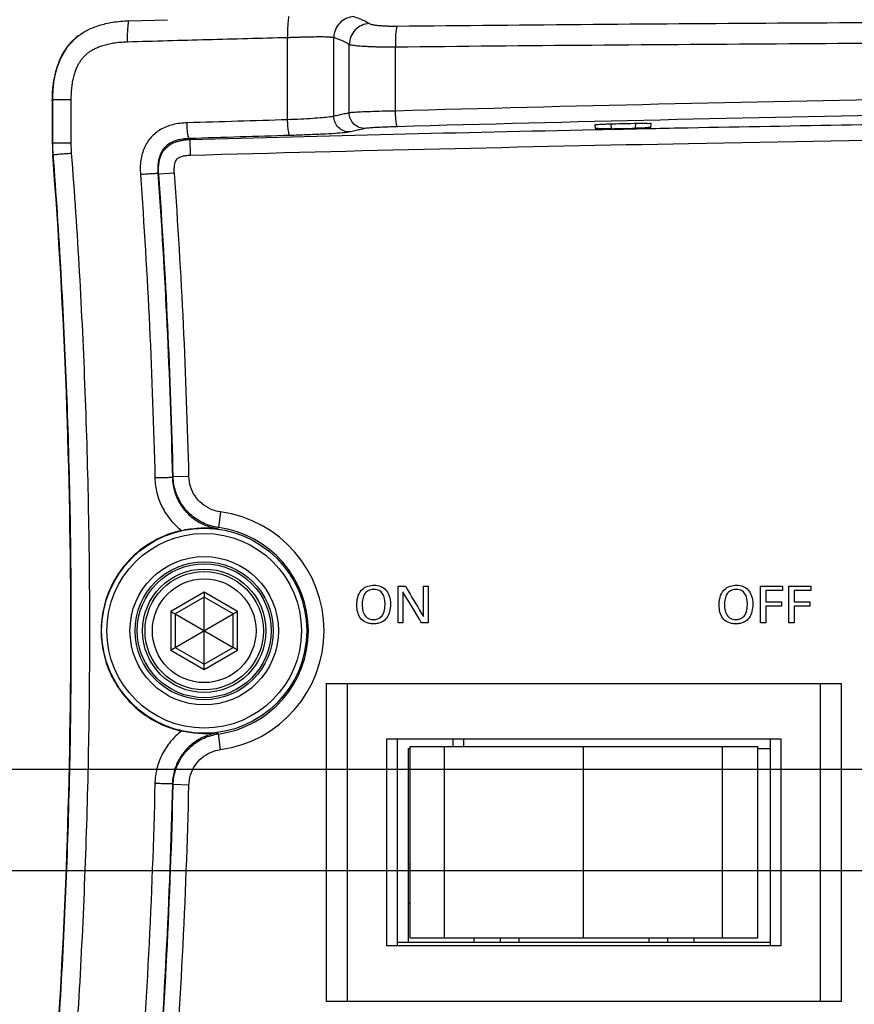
# Model space of a CAD drawing. Header units: inches. Extents: x 0 to 34, y 0 to 22.
# Tile 6 of 98: x 8.7 to 10.3, y 3.2 to 5.1. Entities that reach past the tile are written whole.
import ezdxf

# ---------------------------------------------------------------- set-up
doc = ezdxf.new("R2010")
doc.units = ezdxf.units.IN
doc.header["$LTSCALE"] = 1.87
doc.header["$MEASUREMENT"] = 0
doc.layers.get('0').update_dxf_attribs({"linetype": 'CONTINUOUS'})
doc.layers.add('DATUMCURVES', color=7, linetype='CONTINUOUS')
doc.layers.add('DIMENSIONS', color=7, linetype='CONTINUOUS')
doc.styles.get("Standard").update_dxf_attribs({"font": 'txt', "width": 0.8})
doc.dimstyles.new('DIMSTYLE_1', dxfattribs={"dimtxt": 0.125, "dimasz": 0.18, "dimexe": 0.18, "dimexo": 0.0625, "dimgap": 0.09, "dimtad": 0, "dimtih": 1, "dimtoh": 1, "dimdec": 3, "dimzin": 4, "dimdsep": 46, "dimtxsty": 'STANDARD', "dimblk": '_FILLED', "dimblk1": '_FILLED', "dimblk2": '_FILLED', "dimcen": 0.09, "dimadec": 0, "dimazin": 0, "dimtp": 0.001, "dimtm": 0.001, "dimtfac": 1, "dimtdec": 3, "dimtofl": 0, "dimtmove": 0, "dimatfit": 3, "dimldrblk": '_FILLED', "dimfxl": 1, "dimtolj": 1, "dimtzin": 4, "dimarcsym": 0})

# ---------------------------------------------------------------- blocks, each defined once
blk = doc.blocks.new('_FILLED')
at = {"color": 0, "linetype": 'BYBLOCK'}
blk.add_solid([(0, 0), (-1, 0.174), (-1, -0.174)], dxfattribs=at)
blk = doc.blocks.new('*D13')
at = {"layer": 'DIMENSIONS', "color": 2, "linetype": 'CONTINUOUS'}
for p, q in [((7.0373, 3.6692), (7.0373, 4.0292)), ((10.4858, 3.6692), (6.9123, 3.6692)), ((8.8748, 2.6992), (6.9123, 2.6992)), ((7.0373, 2.6992), (7.0373, 2.283)), ((7.0373, 2.283), (6.975, 2.283))]:
    blk.add_line(p, q, dxfattribs=at)
at = {"layer": 'DIMENSIONS', "color": 2, "linetype": 'CONTINUOUS', "xscale": 0.18, "yscale": 0.18, "zscale": 0.18}
for p, rotation in [((7.0373, 3.6692), 270), ((7.0373, 2.6992), 90)]:
    blk.add_blockref('_FILLED', p, dxfattribs=dict(at, rotation=rotation))
at = {"layer": 'DIMENSIONS', "color": 2, "linetype": 'CONTINUOUS', "width": 0.8}
for s, p in [('[', (6.2125, 2.2205)), (']', (6.8125, 2.2205)), ('.970', (5.6875, 2.2205)), ('24.64', (6.3125, 2.2205))]:
    blk.add_text(s, height=0.125, dxfattribs=at).set_placement(p)
blk = doc.blocks.new('*D14')
at = {"layer": 'DIMENSIONS', "color": 2, "linetype": 'CONTINUOUS'}
for p, q in [((10.8273, 3.3277), (10.8273, 1.6342)), ((8.7873, 2.7867), (8.7873, 1.6342)), ((8.7873, 1.7592), (9.3948, 1.7592)), ((10.8273, 1.7592), (10.2198, 1.7592))]:
    blk.add_line(p, q, dxfattribs=at)
at = {"layer": 'DIMENSIONS', "color": 2, "linetype": 'CONTINUOUS', "xscale": 0.18, "yscale": 0.18, "zscale": 0.18, "rotation": 180}
blk.add_blockref('_FILLED', (8.7873, 1.7592), dxfattribs=at)
at = {"layer": 'DIMENSIONS', "color": 2, "linetype": 'CONTINUOUS', "xscale": 0.18, "yscale": 0.18, "zscale": 0.18}
blk.add_blockref('_FILLED', (10.8273, 1.7592), dxfattribs=at)
at = {"layer": 'DIMENSIONS', "color": 2, "linetype": 'CONTINUOUS', "width": 0.8}
for s, p in [('2.040', (9.4573, 1.6967)), ('[', (9.4573, 1.5092)), ('51.82', (9.5573, 1.5092)), (']', (10.0573, 1.5092))]:
    blk.add_text(s, height=0.125, dxfattribs=at).set_placement(p)
blk = doc.blocks.new('*D15')
at = {"layer": 'DIMENSIONS', "color": 2, "linetype": 'CONTINUOUS'}
for p, q in [((11.8003, 3.4137), (11.8003, 0.8842)), ((8.7873, 2.7867), (8.7873, 0.8842)), ((8.7873, 1.0092), (9.8813, 1.0092)), ((11.8003, 1.0092), (10.7063, 1.0092))]:
    blk.add_line(p, q, dxfattribs=at)
at = {"layer": 'DIMENSIONS', "color": 2, "linetype": 'CONTINUOUS', "xscale": 0.18, "yscale": 0.18, "zscale": 0.18, "rotation": 180}
blk.add_blockref('_FILLED', (8.7873, 1.0092), dxfattribs=at)
at = {"layer": 'DIMENSIONS', "color": 2, "linetype": 'CONTINUOUS', "xscale": 0.18, "yscale": 0.18, "zscale": 0.18}
blk.add_blockref('_FILLED', (11.8003, 1.0092), dxfattribs=at)
at = {"layer": 'DIMENSIONS', "color": 2, "linetype": 'CONTINUOUS', "width": 0.8}
for s, p in [('3.013', (9.9438, 0.9467)), ('[', (9.9438, 0.7592)), ('76.53', (10.0438, 0.7592)), (']', (10.5438, 0.7592))]:
    blk.add_text(s, height=0.125, dxfattribs=at).set_placement(p)
blk = doc.blocks.new('*D16')
at = {"layer": 'DIMENSIONS', "color": 2, "linetype": 'CONTINUOUS'}
for p, q in [((7.7873, 4.1678), (7.7163, 4.1678)), ((7.7873, 3.4762), (7.7873, 4.1678)), ((11.7378, 3.4762), (7.6623, 3.4762)), ((8.8748, 2.6992), (7.6623, 2.6992)), ((7.7873, 2.6992), (7.7873, 2.3392))]:
    blk.add_line(p, q, dxfattribs=at)
at = {"layer": 'DIMENSIONS', "color": 2, "linetype": 'CONTINUOUS', "xscale": 0.18, "yscale": 0.18, "zscale": 0.18}
for p, rotation in [((7.7873, 3.4762), 270), ((7.7873, 2.6992), 90)]:
    blk.add_blockref('_FILLED', p, dxfattribs=dict(at, rotation=rotation))
at = {"layer": 'DIMENSIONS', "color": 2, "linetype": 'CONTINUOUS', "width": 0.8}
for s, p in [('.777', (6.4288, 4.1053)), ('[', (6.9538, 4.1053)), ('19.74', (7.0538, 4.1053)), (']', (7.5538, 4.1053))]:
    blk.add_text(s, height=0.125, dxfattribs=at).set_placement(p)

msp = doc.modelspace()

# ---------------------------------------------------------------- linework, layer by layer
at = {"color": 7, "linetype": 'CONTINUOUS'}
for p, q in [((8.9341, 5.0985), (9.0075, 5.1006)), ((8.8323, 5.066), (8.8146, 5.0469)), ((8.8368, 5.0696), (8.8323, 5.066)), ((9.2366, 4.9096), (9.2366, 5.0668)), ((9.3248, 4.9162), (9.3248, 5.0665)), ((8.8146, 5.0469), (8.8031, 5.0272)), ((9.3543, 4.9228), (9.3543, 5.0535)), ((9.4425, 4.9263), (9.4425, 5.0488)), ((8.8031, 5.0272), (8.7962, 5.0094)), ((8.7873, 4.9455), (8.7873, 4.8656)), ((8.7883, 4.8656), (8.7883, 4.9485)), ((8.7883, 4.9485), (8.8235, 4.9485)), ((8.8235, 4.8656), (8.8235, 4.9485)), ((9.8244, 4.8929), (9.8241, 4.9001)), ((9.854, 4.9018), (9.8544, 4.8925)), ((9.9007, 4.9028), (9.9004, 4.8934)), ((9.9304, 4.8951), (9.9306, 4.9025)), ((9.0486, 4.8737), (9.0506, 4.872)), ((9.0514, 4.842), (9.0506, 4.872)), ((8.7883, 4.8656), (8.8235, 4.8656)), ((8.7891, 4.843), (8.7882, 4.8429)), ((8.9889, 4.807), (8.9905, 4.8056)), ((9.0204, 4.8077), (8.9905, 4.8056)), ((9.0181, 4.2279), (9.0166, 4.2266)), ((9.0481, 4.2287), (9.0181, 4.2279)), ((9.1085, 4.161), (9.1044, 4.1313)), ((9.1044, 4.1313), (9.103, 4.1295)), ((9.0773, 4.008), (9.0135, 3.9711)), ((9.1412, 3.9711), (9.0773, 4.008)), ((9.0773, 3.9983), (9.0218, 3.9663)), ((9.0773, 3.8701), (9.0773, 3.9983)), ((9.1329, 3.9663), (9.0773, 3.9983)), ((9.0135, 3.9711), (9.0135, 3.8973)), ((9.0218, 3.9663), (9.0218, 3.9021)), ((9.0218, 3.9663), (9.1329, 3.9021)), ((9.0218, 3.9021), (9.1329, 3.9663)), ((9.1329, 3.9021), (9.1329, 3.9663)), ((9.1412, 3.8973), (9.1412, 3.9711)), ((9.0135, 3.8973), (9.0773, 3.8604)), ((9.0218, 3.9021), (9.0773, 3.8701)), ((9.0773, 3.8701), (9.1329, 3.9021)), ((9.0773, 3.8604), (9.1412, 3.8973)), ((9.3103, 3.8337), (9.3103, 3.2267)), ((9.3103, 3.8337), (10.2943, 3.8337)), ((9.3503, 3.8337), (9.3503, 3.2267)), ((10.2543, 3.2267), (10.2543, 3.8337)), ((10.2943, 3.2267), (10.2943, 3.8337)), ((9.103, 3.7389), (9.1044, 3.7371)), ((9.1085, 3.7074), (9.1044, 3.7371)), ((9.4263, 3.3327), (9.4263, 3.7277)), ((9.4263, 3.7277), (10.1783, 3.7277)), ((9.4463, 3.3327), (9.4463, 3.7277)), ((9.5523, 3.7277), (9.5523, 3.7132)), ((9.5723, 3.7277), (9.5723, 3.7132)), ((10.1583, 3.7277), (10.1583, 3.3327)), ((10.1783, 3.7277), (10.1783, 3.3327)), ((9.4673, 3.3392), (9.4673, 3.7092)), ((9.4673, 3.7092), (9.4703, 3.7092)), ((9.4703, 3.3482), (9.4703, 3.7132)), ((9.4703, 3.7132), (10.1343, 3.7132)), ((9.5362, 3.3482), (9.5362, 3.7132)), ((9.8018, 3.3482), (9.8018, 3.7132)), ((10.0672, 3.3482), (10.0672, 3.7132)), ((10.1343, 3.3482), (10.1343, 3.7132)), ((10.1343, 3.7092), (10.1583, 3.7092)), ((9.0166, 3.6418), (9.0181, 3.6405)), ((9.0481, 3.6397), (9.0181, 3.6405)), ((9.4673, 3.4892), (9.4703, 3.4892)), ((9.4673, 3.4824), (9.4703, 3.4824)), ((9.4673, 3.4142), (9.4703, 3.4142)), ((9.4703, 3.3482), (10.1343, 3.3482)), ((9.5923, 3.3482), (9.5923, 3.3392)), ((9.6423, 3.3482), (9.6423, 3.3392)), ((9.6783, 3.3482), (9.6783, 3.3392)), ((9.9263, 3.3482), (9.9263, 3.3392)), ((9.9623, 3.3482), (9.9623, 3.3392)), ((10.0123, 3.3482), (10.0123, 3.3392)), ((10.1783, 3.3327), (9.4263, 3.3327)), ((10.1583, 3.3392), (9.4463, 3.3392)), ((10.2943, 3.2267), (9.3103, 3.2267))]:
    msp.add_line(p, q, dxfattribs=at)
for points in [[(8.8368, 5.0696), (8.8313, 5.0651), (8.814, 5.046), (8.8027, 5.0264), (8.7961, 5.0089), (8.7923, 4.9948), (8.7908, 4.9872)], [(8.7962, 5.0094), (8.7924, 4.9952), (8.7924, 4.9949)]]:
    msp.add_lwpolyline(points, dxfattribs=at)
for radius in [0.1958, 0.1858, 0.1417, 0.1317, 0.1278, 0.1178, 0.113, 0.099]:
    msp.add_circle((9.0773, 3.9342), radius, dxfattribs=at)
for centre, radius, start, end in [((9.0873, 4.8656), 0.3, 180, 184.343), ((-3.1773, 3.9342), 12, 355.65699, 4.34301), ((-3.1773, 3.9342), 12.199, 1.37976, 4.0963), ((-3.1773, 3.9342), 12.229, 1.37976, 4.09627), ((9.0773, 3.9342), 0.229, 277.8216, 82.1784), ((9.0773, 3.9342), 0.199, 277.8216, 82.1784), ((-3.1773, 3.9342), 12.199, 355.56062, 358.62024), ((-3.1773, 3.9342), 12.229, 355.56063, 358.62024)]:
    msp.add_arc(centre, radius, start, end, dxfattribs=at)
for points, knots in [([(8.8368, 5.0696), (8.8371, 5.0699), (8.8402, 5.0721), (8.8462, 5.0762), (8.8555, 5.0814), (8.8658, 5.086), (8.8771, 5.09), (8.8894, 5.0933), (8.9029, 5.0959), (8.918, 5.0978), (8.9285, 5.0984), (8.9341, 5.0985)], [0, 0, 0, 0, 0.013502, 0.110521, 0.212408, 0.321611, 0.437546, 0.560194, 0.692549, 0.837998, 1, 1, 1, 1]), ([(8.9341, 5.0985), (8.9329, 5.0985), (8.932, 5.0928), (8.9309, 5.0859), (8.9304, 5.0729), (8.9305, 5.0636), (8.9306, 5.0585)], [0, 0, 0, 0, 0.085839, 0.301966, 0.622438, 1, 1, 1, 1]), ([(9.2397, 5.1068), (9.2385, 5.1066), (9.238, 5.101), (9.2368, 5.094), (9.2365, 5.081), (9.2365, 5.0718), (9.2366, 5.0668)], [0, 0, 0, 0, 0.086724, 0.303782, 0.623821, 1, 1, 1, 1]), ([(9.3632, 5.1064), (9.3582, 5.1062), (9.3481, 5.1039), (9.3354, 5.0949), (9.3269, 5.0818), (9.3249, 5.0716), (9.3248, 5.0665)], [0, 0, 0, 0, 0.248131, 0.497754, 0.748682, 1, 1, 1, 1]), ([(9.3632, 5.1064), (9.3666, 5.1055), (9.3733, 5.1033), (9.3831, 5.0989), (9.3895, 5.0952), (9.3927, 5.0932)], [0, 0, 0, 0, 0.320861, 0.653189, 1, 1, 1, 1]), ([(9.4456, 5.0884), (9.5704, 5.0897), (9.8206, 5.092), (10.1964, 5.0946), (10.5735, 5.0965), (10.9513, 5.0978), (11.3298, 5.0988), (11.7087, 5.0993), (12.0878, 5.0996), (12.4669, 5.0996), (12.846, 5.0993), (13.2249, 5.0988), (13.6033, 5.0978), (13.9812, 5.0965), (14.3583, 5.0946), (14.7341, 5.092), (14.9843, 5.0897), (15.1091, 5.0884)], [0, 0, 0, 0, 0.066116, 0.132506, 0.199099, 0.265837, 0.332677, 0.399582, 0.466524, 0.533477, 0.600418, 0.667323, 0.734163, 0.800902, 0.867494, 0.933884, 1, 1, 1, 1]), ([(9.3927, 5.0932), (9.3877, 5.093), (9.3776, 5.0906), (9.365, 5.0817), (9.3565, 5.0687), (9.3544, 5.0586), (9.3543, 5.0535)], [0, 0, 0, 0, 0.248389, 0.498587, 0.749603, 1, 1, 1, 1]), ([(9.3927, 5.0932), (9.3931, 5.093), (9.394, 5.0926), (9.3957, 5.092), (9.3979, 5.0914), (9.4006, 5.0909), (9.4037, 5.0904), (9.4072, 5.09), (9.411, 5.0896), (9.4152, 5.0892), (9.4198, 5.0889), (9.4246, 5.0887), (9.4296, 5.0885), (9.4348, 5.0884), (9.4402, 5.0884), (9.4438, 5.0884), (9.4456, 5.0884)], [0, 0, 0, 0, 0.025372, 0.059205, 0.101538, 0.152149, 0.210703, 0.276761, 0.349811, 0.429257, 0.514396, 0.604514, 0.698972, 0.796965, 0.897581, 1, 1, 1, 1]), ([(9.4456, 5.0884), (9.4447, 5.0872), (9.444, 5.0824), (9.4429, 5.0741), (9.4425, 5.0622), (9.4424, 5.0534), (9.4425, 5.0488)], [0, 0, 0, 0, 0.115342, 0.339938, 0.647653, 1, 1, 1, 1]), ([(8.7883, 4.9485), (8.7883, 4.953), (8.7885, 4.9621), (8.7895, 4.9755), (8.7913, 4.9886), (8.7939, 5.0011), (8.7973, 5.0128), (8.8014, 5.0236), (8.806, 5.0334), (8.8113, 5.0422), (8.817, 5.0503), (8.8233, 5.0576), (8.8299, 5.0641), (8.8346, 5.0679), (8.8368, 5.0696)], [0, 0, 0, 0, 0.100514, 0.200169, 0.298045, 0.392871, 0.483301, 0.568458, 0.648128, 0.723316, 0.795814, 0.867063, 0.938217, 1, 1, 1, 1]), ([(8.8235, 4.9485), (8.8235, 4.9524), (8.8237, 4.96), (8.8245, 4.9711), (8.826, 4.9816), (8.828, 4.9913), (8.8305, 5.0001), (8.8334, 5.0078), (8.8366, 5.0145), (8.8401, 5.0204), (8.8438, 5.0256), (8.8478, 5.0302), (8.8522, 5.0345), (8.857, 5.0385), (8.8625, 5.0422), (8.8688, 5.0456), (8.8761, 5.0489), (8.8844, 5.0518), (8.8938, 5.0543), (8.9046, 5.0564), (8.917, 5.0579), (8.9259, 5.0584), (8.9306, 5.0585)], [0, 0, 0, 0, 0.065541, 0.12885, 0.189094, 0.245346, 0.296827, 0.343259, 0.384928, 0.422849, 0.458415, 0.492811, 0.527073, 0.562175, 0.599068, 0.639138, 0.683855, 0.733419, 0.78813, 0.849558, 0.919537, 1, 1, 1, 1]), ([(8.9306, 5.0585), (8.9815, 5.06), (9.0835, 5.0629), (9.1855, 5.0655), (9.2366, 5.0668)], [0, 0, 0, 0, 0.499157, 1, 1, 1, 1]), ([(9.2366, 5.0668), (9.2393, 5.0669), (9.2446, 5.067), (9.2524, 5.0673), (9.2601, 5.0675), (9.2675, 5.0678), (9.2747, 5.068), (9.2816, 5.0681), (9.2881, 5.0682), (9.2942, 5.0683), (9.2999, 5.0683), (9.3051, 5.0683), (9.3098, 5.0681), (9.3139, 5.068), (9.3176, 5.0677), (9.3206, 5.0674), (9.3229, 5.067), (9.3243, 5.0667), (9.3248, 5.0665)], [0, 0, 0, 0, 0.09022, 0.179233, 0.266397, 0.35104, 0.432504, 0.51034, 0.58416, 0.653466, 0.717772, 0.776642, 0.829895, 0.877305, 0.91837, 0.952624, 0.979823, 1, 1, 1, 1]), ([(9.3248, 5.0665), (9.3282, 5.0656), (9.3349, 5.0634), (9.3447, 5.0591), (9.3511, 5.0555), (9.3543, 5.0535)], [0, 0, 0, 0, 0.321202, 0.653564, 1, 1, 1, 1]), ([(9.4425, 5.0488), (9.5674, 5.0501), (9.8178, 5.0524), (10.1941, 5.0551), (10.5716, 5.057), (10.9499, 5.0584), (11.3288, 5.0594), (11.7081, 5.06), (12.0876, 5.0603), (12.4671, 5.0603), (12.8466, 5.06), (13.2259, 5.0594), (13.6048, 5.0584), (13.9831, 5.057), (14.3606, 5.0551), (14.7369, 5.0524), (14.9873, 5.0501), (15.1122, 5.0488)], [0, 0, 0, 0, 0.066116, 0.132506, 0.199099, 0.265838, 0.332677, 0.399582, 0.466524, 0.533477, 0.600418, 0.667323, 0.734163, 0.800902, 0.867494, 0.933884, 1, 1, 1, 1]), ([(9.3543, 5.0535), (9.3549, 5.0533), (9.3566, 5.0528), (9.3594, 5.0523), (9.363, 5.0517), (9.3675, 5.0512), (9.3726, 5.0508), (9.3784, 5.0503), (9.3848, 5.0499), (9.3919, 5.0496), (9.3994, 5.0493), (9.4074, 5.049), (9.4158, 5.0489), (9.4245, 5.0488), (9.4334, 5.0487), (9.4394, 5.0487), (9.4425, 5.0488)], [0, 0, 0, 0, 0.023844, 0.056707, 0.098434, 0.148703, 0.20712, 0.273208, 0.346425, 0.426154, 0.511671, 0.602244, 0.697219, 0.795774, 0.896979, 1, 1, 1, 1]), ([(8.7874, 4.9485), (8.7875, 4.9584), (8.7883, 4.9714), (8.7903, 4.9842), (8.7908, 4.9872)], [0, 0, 0, 0, 0.764078, 1, 1, 1, 1]), ([(15.1122, 4.9263), (14.777, 4.9357), (14.0425, 4.9525), (12.887, 4.9664), (11.6674, 4.9664), (10.512, 4.9525), (9.7775, 4.9357), (9.4425, 4.9263)], [0, 0, 0, 0, 0.177416, 0.388703, 0.611333, 0.822667, 1, 1, 1, 1]), ([(9.4425, 4.9263), (9.4341, 4.9262), (9.4181, 4.9258), (9.3959, 4.9251), (9.3774, 4.9244), (9.364, 4.9237), (9.3568, 4.9232), (9.3543, 4.9228)], [0, 0, 0, 0, 0.284491, 0.542246, 0.756318, 0.912323, 1, 1, 1, 1]), ([(9.4463, 4.8964), (9.4454, 4.8966), (9.4449, 4.9006), (9.4436, 4.9062), (9.4429, 4.9157), (9.4426, 4.9226), (9.4425, 4.9263)], [0, 0, 0, 0, 0.0931, 0.312133, 0.629529, 1, 1, 1, 1]), ([(11.4231, 4.9322), (11.0988, 4.9295), (10.4398, 4.9208), (9.7809, 4.9057), (9.4463, 4.8964)], [0, 0, 0, 0, 0.492109, 1, 1, 1, 1]), ([(9.2366, 4.9096), (9.205, 4.9086), (9.1409, 4.9067), (9.0768, 4.9047), (9.0445, 4.9037)], [0, 0, 0, 0, 0.494531, 1, 1, 1, 1]), ([(9.3248, 4.9162), (9.3224, 4.9155), (9.3152, 4.9146), (9.3017, 4.9132), (9.2833, 4.9119), (9.261, 4.9106), (9.245, 4.9099), (9.2366, 4.9096)], [0, 0, 0, 0, 0.088113, 0.244326, 0.458108, 0.715617, 1, 1, 1, 1]), ([(9.2405, 4.8796), (9.2396, 4.8799), (9.2391, 4.8839), (9.2378, 4.8894), (9.2371, 4.899), (9.2367, 4.9058), (9.2366, 4.9096)], [0, 0, 0, 0, 0.093021, 0.312052, 0.629484, 1, 1, 1, 1]), ([(9.3543, 4.9228), (9.351, 4.9221), (9.3445, 4.9206), (9.3347, 4.9184), (9.3281, 4.917), (9.3248, 4.9162)], [0, 0, 0, 0, 0.333333, 0.666672, 1, 1, 1, 1]), ([(9.3551, 4.8863), (9.3513, 4.8862), (9.3433, 4.8877), (9.3333, 4.8943), (9.3265, 4.9043), (9.3249, 4.9123), (9.3248, 4.9162)], [0, 0, 0, 0, 0.248076, 0.497594, 0.748525, 1, 1, 1, 1]), ([(9.3846, 4.8928), (9.3807, 4.8928), (9.3727, 4.8942), (9.3627, 4.9009), (9.3559, 4.9109), (9.3543, 4.9189), (9.3543, 4.9228)], [0, 0, 0, 0, 0.248074, 0.497591, 0.748522, 1, 1, 1, 1]), ([(9.0445, 4.9037), (9.0353, 4.9034), (9.0178, 4.9014), (8.9939, 4.8922), (8.975, 4.877), (8.9619, 4.8566), (8.9551, 4.8318), (8.9549, 4.8141), (8.9556, 4.8049)], [0, 0, 0, 0, 0.180821, 0.346061, 0.499116, 0.652425, 0.818205, 1, 1, 1, 1]), ([(9.0486, 4.8737), (9.0477, 4.874), (9.047, 4.878), (9.0457, 4.8836), (9.045, 4.8931), (9.0446, 4.9), (9.0445, 4.9037)], [0, 0, 0, 0, 0.094106, 0.313143, 0.63014, 1, 1, 1, 1]), ([(9.3846, 4.8928), (9.3813, 4.8921), (9.3748, 4.8906), (9.3649, 4.8885), (9.3584, 4.887), (9.3551, 4.8863)], [0, 0, 0, 0, 0.333328, 0.666661, 1, 1, 1, 1]), ([(9.4463, 4.8964), (9.4404, 4.8962), (9.4293, 4.8958), (9.4137, 4.8952), (9.4008, 4.8945), (9.3914, 4.8937), (9.3863, 4.8932), (9.3846, 4.8928)], [0, 0, 0, 0, 0.284311, 0.541862, 0.755907, 0.911996, 1, 1, 1, 1]), ([(9.8241, 4.9001), (9.8241, 4.9008), (9.8283, 4.9001), (9.8324, 4.9014), (9.8416, 4.9013), (9.8479, 4.9017), (9.8514, 4.9017)], [0, 0, 0, 0, 0.075667, 0.289553, 0.612801, 1, 1, 1, 1]), ([(9.8429, 4.8923), (9.8395, 4.8922), (9.8337, 4.8919), (9.829, 4.8932), (9.8244, 4.8922), (9.8244, 4.8929)], [0, 0, 0, 0, 0.525171, 0.875582, 1, 1, 1, 1]), ([(9.8514, 4.9017), (9.8592, 4.9019), (9.8747, 4.9023), (9.8903, 4.9027), (9.8981, 4.9029)], [0, 0, 0, 0, 0.499985, 1, 1, 1, 1]), ([(9.8544, 4.8925), (9.862, 4.8927), (9.8774, 4.893), (9.8927, 4.8933), (9.9004, 4.8934)], [0, 0, 0, 0, 0.500002, 1, 1, 1, 1]), ([(9.8981, 4.9029), (9.9022, 4.9029), (9.9096, 4.9029), (9.9205, 4.9035), (9.9254, 4.9022), (9.9307, 4.9033), (9.9306, 4.9025)], [0, 0, 0, 0, 0.376755, 0.70239, 0.922086, 1, 1, 1, 1]), ([(9.9281, 4.8947), (9.9251, 4.895), (9.921, 4.8937), (9.911, 4.8939), (9.9042, 4.8935), (9.9004, 4.8934)], [0, 0, 0, 0, 0.235765, 0.587178, 1, 1, 1, 1]), ([(9.9304, 4.893), (9.9542, 4.8935), (10.1854, 4.898), (10.4165, 4.9019), (10.6239, 4.9049)], [0, 0, 0, 0, 0.102845, 1, 1, 1, 1]), ([(9.0486, 4.8737), (9.0417, 4.8735), (9.0291, 4.8721), (9.0128, 4.866), (9.0009, 4.8566), (8.9928, 4.8437), (8.9885, 4.8268), (8.9884, 4.814), (8.9889, 4.807)], [0, 0, 0, 0, 0.202254, 0.363684, 0.498615, 0.633901, 0.79623, 1, 1, 1, 1]), ([(8.9905, 4.8056), (8.9902, 4.8092), (8.99, 4.8164), (8.9909, 4.827), (8.9932, 4.8374), (8.9974, 4.8473), (9.0037, 4.8556), (9.011, 4.8616), (9.018, 4.8654), (9.0247, 4.868), (9.0311, 4.8697), (9.0375, 4.8709), (9.044, 4.8717), (9.0484, 4.8719), (9.0506, 4.872)], [0, 0, 0, 0, 0.105263, 0.206285, 0.307334, 0.411707, 0.515857, 0.606233, 0.681012, 0.747683, 0.810847, 0.873469, 0.936816, 1, 1, 1, 1]), ([(9.2405, 4.8796), (9.2089, 4.8787), (9.1449, 4.8767), (9.0809, 4.8748), (9.0486, 4.8737)], [0, 0, 0, 0, 0.494516, 1, 1, 1, 1]), ([(9.0514, 4.842), (9.3684, 4.8508), (10.0477, 4.8668), (11.1151, 4.8826), (12.2584, 4.8886), (13.4098, 4.883), (14.493, 4.8671), (15.1834, 4.8508), (15.5033, 4.842)], [0, 0, 0, 0, 0.147412, 0.315907, 0.496331, 0.678933, 0.851246, 1, 1, 1, 1]), ([(9.3551, 4.8863), (9.3519, 4.8855), (9.3425, 4.8846), (9.3251, 4.8832), (9.3011, 4.8819), (9.2722, 4.8806), (9.2514, 4.8799), (9.2405, 4.8796)], [0, 0, 0, 0, 0.087684, 0.24375, 0.457571, 0.715215, 1, 1, 1, 1]), ([(8.7891, 4.843), (8.7888, 4.8469), (8.7884, 4.8545), (8.7883, 4.862), (8.7883, 4.8656)], [0, 0, 0, 0, 0.524174, 1, 1, 1, 1]), ([(8.8242, 4.846), (8.824, 4.8494), (8.8236, 4.856), (8.8235, 4.8625), (8.8235, 4.8656)], [0, 0, 0, 0, 0.524183, 1, 1, 1, 1]), ([(8.7891, 4.843), (8.7897, 4.8437), (8.7938, 4.8428), (8.8003, 4.8445), (8.8115, 4.8449), (8.8197, 4.8457), (8.8242, 4.846)], [0, 0, 0, 0, 0.076608, 0.28936, 0.610941, 1, 1, 1, 1]), ([(8.7891, 3.0254), (8.7949, 3.101), (8.8049, 3.2523), (8.8157, 3.4794), (8.8222, 3.7068), (8.8243, 3.9342), (8.8222, 4.1616), (8.8157, 4.389), (8.8049, 4.6161), (8.7949, 4.7674), (8.7891, 4.843)], [0, 0, 0, 0, 0.124986, 0.249984, 0.37499, 0.5, 0.62501, 0.750016, 0.875014, 1, 1, 1, 1]), ([(8.8242, 3.0224), (8.83, 3.0982), (8.8401, 3.25), (8.8509, 3.4779), (8.8574, 3.706), (8.8596, 3.9342), (8.8574, 4.1624), (8.8509, 4.3905), (8.8401, 4.6184), (8.83, 4.7702), (8.8242, 4.846)], [0, 0, 0, 0, 0.124985, 0.249984, 0.37499, 0.5, 0.62501, 0.750016, 0.875015, 1, 1, 1, 1]), ([(9.0204, 4.8077), (9.0202, 4.8104), (9.02, 4.8153), (9.0205, 4.8221), (9.0217, 4.8276), (9.0234, 4.8318), (9.0256, 4.8347), (9.0281, 4.8368), (9.031, 4.8383), (9.0342, 4.8395), (9.0379, 4.8405), (9.042, 4.8413), (9.0466, 4.8418), (9.0498, 4.842), (9.0514, 4.842)], [0, 0, 0, 0, 0.144743, 0.267293, 0.36834, 0.447706, 0.509239, 0.564119, 0.621245, 0.683587, 0.752139, 0.828012, 0.911416, 1, 1, 1, 1]), ([(8.9889, 4.807), (8.9879, 4.8072), (8.9844, 4.8066), (8.9774, 4.8065), (8.9673, 4.8057), (8.9596, 4.8052), (8.9556, 4.8049)], [0, 0, 0, 0, 0.087913, 0.311644, 0.633682, 1, 1, 1, 1]), ([(8.9556, 4.8049), (8.9625, 4.7085), (8.974, 4.5155), (8.9809, 4.3224), (8.9832, 4.2258)], [0, 0, 0, 0, 0.500163, 1, 1, 1, 1]), ([(8.9889, 4.807), (8.9958, 4.7104), (9.0073, 4.517), (9.0142, 4.3234), (9.0166, 4.2266)], [0, 0, 0, 0, 0.499996, 1, 1, 1, 1]), ([(9.0166, 4.2266), (9.0156, 4.2266), (9.0121, 4.2264), (9.0051, 4.2264), (8.9949, 4.2261), (8.9873, 4.2259), (8.9832, 4.2258)], [0, 0, 0, 0, 0.087857, 0.311556, 0.633599, 1, 1, 1, 1]), ([(8.9832, 4.2258), (8.9834, 4.2162), (8.986, 4.197), (8.9962, 4.1696), (9.0122, 4.1451), (9.0263, 4.1315), (9.034, 4.1256)], [0, 0, 0, 0, 0.248237, 0.498007, 0.748906, 1, 1, 1, 1]), ([(9.0166, 4.2266), (9.0167, 4.2188), (9.0189, 4.2032), (9.0276, 4.1811), (9.0412, 4.1615), (9.059, 4.1457), (9.0799, 4.1345), (9.0953, 4.1305), (9.103, 4.1295)], [0, 0, 0, 0, 0.165356, 0.332008, 0.499342, 0.666598, 0.833752, 1, 1, 1, 1]), ([(9.1044, 4.1313), (9.0951, 4.1326), (9.0768, 4.1378), (9.0527, 4.1529), (9.0338, 4.1742), (9.0215, 4.1998), (9.0183, 4.2186), (9.0181, 4.2279)], [0, 0, 0, 0, 0.200144, 0.400129, 0.600092, 0.79998, 1, 1, 1, 1]), ([(9.1085, 4.161), (9.102, 4.1619), (9.0892, 4.1656), (9.0723, 4.1762), (9.059, 4.191), (9.0504, 4.209), (9.0482, 4.2221), (9.0481, 4.2287)], [0, 0, 0, 0, 0.200285, 0.40026, 0.600171, 0.800053, 1, 1, 1, 1]), ([(9.034, 4.1256), (9.0196, 4.1224), (8.9915, 4.1127), (8.9537, 4.0891), (8.9222, 4.0577), (8.8985, 4.0201), (8.8838, 3.9783), (8.8805, 3.9488), (8.8805, 3.9342)], [0, 0, 0, 0, 0.167261, 0.334332, 0.501105, 0.667606, 0.83383, 1, 1, 1, 1]), ([(9.034, 4.1256), (9.0392, 4.1267), (9.05, 4.1287), (9.0668, 4.1305), (9.0846, 4.131), (9.0968, 4.1302), (9.103, 4.1295)], [0, 0, 0, 0, 0.227829, 0.474045, 0.72998, 1, 1, 1, 1]), ([(9.0773, 4.008), (9.0773, 4.0077), (9.0773, 4.0071), (9.0773, 4.0062), (9.0773, 4.0053), (9.0773, 4.0044), (9.0773, 4.0036), (9.0773, 4.0028), (9.0773, 4.0021), (9.0773, 4.0015), (9.0773, 4.0009), (9.0773, 4.0004), (9.0773, 3.9999), (9.0773, 3.9995), (9.0773, 3.9991), (9.0773, 3.9989), (9.0773, 3.9986), (9.0773, 3.9985), (9.0773, 3.9984), (9.0773, 3.9984), (9.0773, 3.9983)], [0, 0, 0, 0, 0.095121, 0.189077, 0.280836, 0.369409, 0.453885, 0.533516, 0.607684, 0.675926, 0.737905, 0.793394, 0.842261, 0.884459, 0.920021, 0.948996, 0.971422, 0.987351, 0.996851, 1, 1, 1, 1]), ([(9.0135, 3.9711), (9.0137, 3.9709), (9.0142, 3.9706), (9.015, 3.9702), (9.0158, 3.9697), (9.0165, 3.9693), (9.0172, 3.9689), (9.0179, 3.9685), (9.0185, 3.9682), (9.0191, 3.9678), (9.0196, 3.9675), (9.0201, 3.9673), (9.0205, 3.967), (9.0208, 3.9668), (9.0211, 3.9667), (9.0213, 3.9665), (9.0215, 3.9664), (9.0217, 3.9663), (9.0217, 3.9663), (9.0218, 3.9663), (9.0218, 3.9663)], [0, 0, 0, 0, 0.095121, 0.189077, 0.280836, 0.369409, 0.453885, 0.533516, 0.607684, 0.675926, 0.737905, 0.793394, 0.842261, 0.884459, 0.920021, 0.948996, 0.971422, 0.987351, 0.996851, 1, 1, 1, 1]), ([(9.1412, 3.9711), (9.141, 3.9709), (9.1404, 3.9706), (9.1397, 3.9702), (9.1389, 3.9697), (9.1382, 3.9693), (9.1375, 3.9689), (9.1368, 3.9685), (9.1362, 3.9682), (9.1356, 3.9678), (9.1351, 3.9675), (9.1346, 3.9673), (9.1342, 3.967), (9.1339, 3.9668), (9.1336, 3.9667), (9.1333, 3.9665), (9.1331, 3.9664), (9.133, 3.9663), (9.1329, 3.9663), (9.1329, 3.9663), (9.1329, 3.9663)], [0, 0, 0, 0, 0.095121, 0.189077, 0.280836, 0.369409, 0.453885, 0.533516, 0.607684, 0.675926, 0.737905, 0.793394, 0.842261, 0.884459, 0.920021, 0.948996, 0.971422, 0.987351, 0.996851, 1, 1, 1, 1]), ([(8.8805, 3.9342), (8.8805, 3.9195), (8.8838, 3.8901), (8.8985, 3.8483), (8.9222, 3.8107), (8.9537, 3.7793), (8.9915, 3.7557), (9.0196, 3.746), (9.034, 3.7428)], [0, 0, 0, 0, 0.166169, 0.332391, 0.49889, 0.66566, 0.832729, 1, 1, 1, 1]), ([(9.0135, 3.8973), (9.0137, 3.8975), (9.0142, 3.8978), (9.015, 3.8982), (9.0158, 3.8987), (9.0165, 3.8991), (9.0172, 3.8995), (9.0179, 3.8999), (9.0185, 3.9002), (9.0191, 3.9006), (9.0196, 3.9009), (9.0201, 3.9011), (9.0205, 3.9014), (9.0208, 3.9016), (9.0211, 3.9017), (9.0213, 3.9019), (9.0215, 3.902), (9.0217, 3.9021), (9.0217, 3.9021), (9.0218, 3.9021), (9.0218, 3.9021)], [0, 0, 0, 0, 0.095121, 0.189077, 0.280836, 0.369409, 0.453885, 0.533516, 0.607684, 0.675926, 0.737905, 0.793394, 0.842261, 0.884459, 0.920021, 0.948996, 0.971422, 0.987351, 0.996851, 1, 1, 1, 1]), ([(9.1412, 3.8973), (9.141, 3.8975), (9.1404, 3.8978), (9.1397, 3.8982), (9.1389, 3.8987), (9.1382, 3.8991), (9.1375, 3.8995), (9.1368, 3.8999), (9.1362, 3.9002), (9.1356, 3.9006), (9.1351, 3.9009), (9.1346, 3.9011), (9.1342, 3.9014), (9.1339, 3.9016), (9.1336, 3.9017), (9.1333, 3.9019), (9.1331, 3.902), (9.133, 3.9021), (9.1329, 3.9021), (9.1329, 3.9021), (9.1329, 3.9021)], [0, 0, 0, 0, 0.095121, 0.189077, 0.280836, 0.369409, 0.453885, 0.533516, 0.607684, 0.675926, 0.737905, 0.793394, 0.842261, 0.884459, 0.920021, 0.948996, 0.971422, 0.987351, 0.996851, 1, 1, 1, 1]), ([(9.0773, 3.8604), (9.0773, 3.8607), (9.0773, 3.8613), (9.0773, 3.8622), (9.0773, 3.8631), (9.0773, 3.864), (9.0773, 3.8648), (9.0773, 3.8655), (9.0773, 3.8663), (9.0773, 3.8669), (9.0773, 3.8675), (9.0773, 3.868), (9.0773, 3.8685), (9.0773, 3.8689), (9.0773, 3.8693), (9.0773, 3.8695), (9.0773, 3.8698), (9.0773, 3.8699), (9.0773, 3.87), (9.0773, 3.87), (9.0773, 3.8701)], [0, 0, 0, 0, 0.095121, 0.189077, 0.280836, 0.369409, 0.453885, 0.533516, 0.607684, 0.675926, 0.737905, 0.793394, 0.842261, 0.884459, 0.920021, 0.948996, 0.971422, 0.987351, 0.996851, 1, 1, 1, 1]), ([(9.034, 3.7428), (9.0264, 3.7369), (9.0123, 3.7234), (8.9963, 3.6989), (8.986, 3.6715), (8.9834, 3.6522), (8.9832, 3.6426)], [0, 0, 0, 0, 0.250426, 0.50057, 0.750419, 1, 1, 1, 1]), ([(9.103, 3.7389), (9.0968, 3.7382), (9.0846, 3.7374), (9.0667, 3.7379), (9.0499, 3.7397), (9.0392, 3.7417), (9.034, 3.7428)], [0, 0, 0, 0, 0.27197, 0.527229, 0.77282, 1, 1, 1, 1]), ([(9.103, 3.7389), (9.0953, 3.7379), (9.0801, 3.7339), (9.0591, 3.7228), (9.0413, 3.707), (9.0277, 3.6875), (9.019, 3.6654), (9.0167, 3.6497), (9.0166, 3.6418)], [0, 0, 0, 0, 0.164987, 0.331736, 0.499037, 0.666247, 0.833328, 1, 1, 1, 1]), ([(9.0181, 3.6405), (9.0183, 3.6498), (9.0215, 3.6686), (9.0338, 3.6942), (9.0527, 3.7155), (9.0768, 3.7306), (9.0951, 3.7358), (9.1044, 3.7371)], [0, 0, 0, 0, 0.200038, 0.39998, 0.599975, 0.799855, 1, 1, 1, 1]), ([(9.0481, 3.6397), (9.0482, 3.6463), (9.0504, 3.6594), (9.059, 3.6774), (9.0723, 3.6922), (9.0892, 3.7028), (9.102, 3.7065), (9.1085, 3.7074)], [0, 0, 0, 0, 0.199965, 0.3999, 0.599843, 0.799714, 1, 1, 1, 1]), ([(8.9832, 3.6426), (8.9806, 3.5338), (8.9725, 3.3164), (8.9586, 3.0993), (8.9502, 2.9908)], [0, 0, 0, 0, 0.499866, 1, 1, 1, 1]), ([(9.0166, 3.6418), (9.0156, 3.6418), (9.0121, 3.642), (9.0051, 3.642), (8.9949, 3.6423), (8.9873, 3.6425), (8.9832, 3.6426)], [0, 0, 0, 0, 0.087858, 0.311551, 0.63359, 1, 1, 1, 1]), ([(9.0166, 3.6418), (9.014, 3.5328), (9.0058, 3.3149), (8.9919, 3.0972), (8.9835, 2.9885)], [0, 0, 0, 0, 0.500006, 1, 1, 1, 1])]:
    msp.add_open_spline(points, degree=3, knots=knots, dxfattribs=at)
for points in [[(8.7873, 4.9458), (8.7873, 4.9467), (8.7873, 4.9476), (8.7874, 4.9485)], [(9.0506, 4.872), (9.3085, 4.8791), (9.5664, 4.8854), (9.8244, 4.8908)], [(9.8244, 4.8908), (9.8598, 4.8915), (9.8951, 4.8923), (9.9304, 4.893)], [(9.8544, 4.8925), (9.8505, 4.8924), (9.8468, 4.8924), (9.8429, 4.8923)], [(9.9304, 4.8951), (9.9304, 4.8943), (9.9291, 4.8945), (9.9281, 4.8947)]]:
    msp.add_open_spline(points, degree=3, dxfattribs=at)
at = {"layer": 'DATUMCURVES', "color": 40, "linetype": 'CONTINUOUS'}
for points, knots in [([(9.4236, 3.9561, 5.187), (9.4215, 3.9539, 5.187), (9.4172, 3.9507, 5.187), (9.4094, 3.9479, 5.187), (9.4006, 3.9471, 5.187), (9.392, 3.9479, 5.187), (9.383, 3.9509, 5.187), (9.3749, 3.9576, 5.187), (9.3698, 3.9696, 5.187), (9.3686, 3.9805, 5.187), (9.369, 3.99, 5.187), (9.3706, 4, 5.187), (9.374, 4.0075, 5.187), (9.3778, 4.0116, 5.187)], [0, 0, 0, 0, 0.098428, 0.168733, 0.239038, 0.306312, 0.373585, 0.508131, 0.642678, 0.777225, 0.832918, 0.888612, 1, 1, 1, 1]), ([(9.3778, 4.0116, 5.187), (9.3815, 4.0156, 5.187), (9.39, 4.0203, 5.187), (9.4036, 4.0216, 5.187), (9.4148, 4.0195, 5.187), (9.425, 4.0126, 5.187), (9.4314, 4.0013, 5.187), (9.4336, 3.9864, 5.187), (9.432, 3.9707, 5.187), (9.4281, 3.9614, 5.187), (9.4245, 3.957, 5.187), (9.4236, 3.9561, 5.187)], [0, 0, 0, 0, 0.093773, 0.187547, 0.327557, 0.467567, 0.607577, 0.747587, 0.857332, 0.967077, 1, 1, 1, 1]), ([(9.4226, 3.9849, 5.187), (9.4226, 3.9929, 5.187), (9.4207, 4.0034, 5.187), (9.4131, 4.0104, 5.187), (9.4071, 4.0125, 5.187), (9.4011, 4.0131, 5.187), (9.395, 4.0124, 5.187), (9.3886, 4.01, 5.187), (9.3829, 4.0044, 5.187), (9.3796, 3.995, 5.187), (9.379, 3.9879, 5.187), (9.379, 3.9842, 5.187)], [0, 0, 0, 0, 0.237131, 0.355696, 0.414978, 0.474261, 0.539978, 0.605696, 0.737131, 0.868565, 1, 1, 1, 1]), ([(9.4479, 3.949, 5.187), (9.4479, 3.9527, 5.187), (9.4479, 3.9761, 5.187), (9.4479, 3.9995, 5.187), (9.4479, 4.0192, 5.187)], [0, 0, 0, 0, 0.15625, 1, 1, 1, 1]), ([(9.4479, 4.0192, 5.187), (9.4486, 4.0192, 5.187), (9.4531, 4.0192, 5.187), (9.4576, 4.0192, 5.187), (9.4614, 4.0192, 5.187)], [0, 0, 0, 0, 0.15625, 1, 1, 1, 1]), ([(9.4568, 4.0086, 5.187), (9.4568, 4.0055, 5.187), (9.4568, 3.9856, 5.187), (9.4568, 3.9658, 5.187), (9.4568, 3.949, 5.187)], [0, 0, 0, 0, 0.15625, 1, 1, 1, 1]), ([(9.4925, 3.949, 5.187), (9.4906, 3.9521, 5.187), (9.4787, 3.972, 5.187), (9.4668, 3.9919, 5.187), (9.4568, 4.0086, 5.187)], [0, 0, 0, 0, 0.15625, 1, 1, 1, 1]), ([(9.4614, 4.0192, 5.187), (9.4632, 4.0162, 5.187), (9.4747, 3.9968, 5.187), (9.4862, 3.9775, 5.187), (9.496, 3.9612, 5.187)], [0, 0, 0, 0, 0.15625, 1, 1, 1, 1]), ([(9.496, 4.0192, 5.187), (9.4964, 4.0192, 5.187), (9.4994, 4.0192, 5.187), (9.5024, 4.0192, 5.187), (9.5049, 4.0192, 5.187)], [0, 0, 0, 0, 0.15625, 1, 1, 1, 1]), ([(9.496, 3.9612, 5.187), (9.496, 3.9642, 5.187), (9.496, 3.9835, 5.187), (9.496, 4.0029, 5.187), (9.496, 4.0192, 5.187)], [0, 0, 0, 0, 0.15625, 1, 1, 1, 1]), ([(9.5049, 4.0192, 5.187), (9.5049, 4.0156, 5.187), (9.5049, 3.9922, 5.187), (9.5049, 3.9688, 5.187), (9.5049, 3.949, 5.187)], [0, 0, 0, 0, 0.15625, 1, 1, 1, 1]), ([(10.1154, 3.9561, 5.187), (10.1134, 3.9539, 5.187), (10.1091, 3.9507, 5.187), (10.1012, 3.9479, 5.187), (10.0924, 3.9471, 5.187), (10.0838, 3.9479, 5.187), (10.0748, 3.9509, 5.187), (10.0667, 3.9576, 5.187), (10.0616, 3.9696, 5.187), (10.0604, 3.9805, 5.187), (10.0608, 3.99, 5.187), (10.0624, 4, 5.187), (10.0658, 4.0075, 5.187), (10.0697, 4.0116, 5.187)], [0, 0, 0, 0, 0.098436, 0.168748, 0.239059, 0.30633, 0.373602, 0.508145, 0.642688, 0.777231, 0.832923, 0.888615, 1, 1, 1, 1]), ([(10.0697, 4.0116, 5.187), (10.0733, 4.0156, 5.187), (10.0819, 4.0203, 5.187), (10.0954, 4.0216, 5.187), (10.1066, 4.0195, 5.187), (10.1169, 4.0126, 5.187), (10.1232, 4.0013, 5.187), (10.1254, 3.9864, 5.187), (10.1238, 3.9707, 5.187), (10.1199, 3.9614, 5.187), (10.1163, 3.957, 5.187), (10.1154, 3.9561, 5.187)], [0, 0, 0, 0, 0.093855, 0.187709, 0.327691, 0.467673, 0.607655, 0.747637, 0.85736, 0.967083, 1, 1, 1, 1]), ([(10.1145, 3.9849, 5.187), (10.1145, 3.9929, 5.187), (10.1125, 4.0034, 5.187), (10.1049, 4.0104, 5.187), (10.0989, 4.0125, 5.187), (10.093, 4.0131, 5.187), (10.0869, 4.0124, 5.187), (10.0804, 4.01, 5.187), (10.0748, 4.0044, 5.187), (10.0714, 3.995, 5.187), (10.0708, 3.9879, 5.187), (10.0708, 3.9842, 5.187)], [0, 0, 0, 0, 0.237131, 0.355696, 0.414978, 0.474261, 0.539978, 0.605696, 0.737131, 0.868565, 1, 1, 1, 1]), ([(10.1398, 3.949, 5.187), (10.1398, 3.9527, 5.187), (10.1398, 3.9761, 5.187), (10.1398, 3.9995, 5.187), (10.1398, 4.0192, 5.187)], [0, 0, 0, 0, 0.15625, 1, 1, 1, 1]), ([(10.1398, 4.0192, 5.187), (10.1419, 4.0192, 5.187), (10.1559, 4.0192, 5.187), (10.1698, 4.0192, 5.187), (10.1816, 4.0192, 5.187)], [0, 0, 0, 0, 0.15625, 1, 1, 1, 1]), ([(10.1497, 4.0109, 5.187), (10.1497, 4.0098, 5.187), (10.1497, 4.0025, 5.187), (10.1497, 3.9952, 5.187), (10.1497, 3.9891, 5.187)], [0, 0, 0, 0, 0.15625, 1, 1, 1, 1]), ([(10.1816, 4.0109, 5.187), (10.1799, 4.0109, 5.187), (10.1693, 4.0109, 5.187), (10.1586, 4.0109, 5.187), (10.1497, 4.0109, 5.187)], [0, 0, 0, 0, 0.15625, 1, 1, 1, 1]), ([(10.1938, 3.949, 5.187), (10.1938, 3.9527, 5.187), (10.1938, 3.9761, 5.187), (10.1938, 3.9995, 5.187), (10.1938, 4.0192, 5.187)], [0, 0, 0, 0, 0.15625, 1, 1, 1, 1]), ([(10.1938, 4.0192, 5.187), (10.196, 4.0192, 5.187), (10.2099, 4.0192, 5.187), (10.2239, 4.0192, 5.187), (10.2356, 4.0192, 5.187)], [0, 0, 0, 0, 0.15625, 1, 1, 1, 1]), ([(10.2037, 4.0109, 5.187), (10.2037, 4.0098, 5.187), (10.2037, 4.0025, 5.187), (10.2037, 3.9952, 5.187), (10.2037, 3.9891, 5.187)], [0, 0, 0, 0, 0.15625, 1, 1, 1, 1]), ([(10.2356, 4.0109, 5.187), (10.234, 4.0109, 5.187), (10.2233, 4.0109, 5.187), (10.2127, 4.0109, 5.187), (10.2037, 4.0109, 5.187)], [0, 0, 0, 0, 0.15625, 1, 1, 1, 1]), ([(9.3852, 3.962, 5.187), (9.3892, 3.9571, 5.187), (9.3982, 3.9549, 5.187), (9.4093, 3.9564, 5.187), (9.418, 3.9621, 5.187), (9.4224, 3.9747, 5.187), (9.4226, 3.9825, 5.187), (9.4226, 3.9849, 5.187)], [0, 0, 0, 0, 0.284754, 0.4322, 0.579645, 0.789823, 1, 1, 1, 1]), ([(10.0771, 3.962, 5.187), (10.081, 3.9571, 5.187), (10.0901, 3.9549, 5.187), (10.1012, 3.9564, 5.187), (10.1098, 3.9621, 5.187), (10.1142, 3.9747, 5.187), (10.1145, 3.9825, 5.187), (10.1145, 3.9849, 5.187)], [0, 0, 0, 0, 0.284754, 0.4322, 0.579645, 0.789823, 1, 1, 1, 1]), ([(10.1497, 3.9891, 5.187), (10.1512, 3.9891, 5.187), (10.1613, 3.9891, 5.187), (10.1713, 3.9891, 5.187), (10.1797, 3.9891, 5.187)], [0, 0, 0, 0, 0.15625, 1, 1, 1, 1]), ([(10.2037, 3.9891, 5.187), (10.2053, 3.9891, 5.187), (10.2153, 3.9891, 5.187), (10.2253, 3.9891, 5.187), (10.2338, 3.9891, 5.187)], [0, 0, 0, 0, 0.15625, 1, 1, 1, 1]), ([(10.1497, 3.9809, 5.187), (10.1497, 3.9792, 5.187), (10.1497, 3.9686, 5.187), (10.1497, 3.958, 5.187), (10.1497, 3.949, 5.187)], [0, 0, 0, 0, 0.15625, 1, 1, 1, 1]), ([(10.1797, 3.9809, 5.187), (10.1782, 3.9809, 5.187), (10.1681, 3.9809, 5.187), (10.1581, 3.9809, 5.187), (10.1497, 3.9809, 5.187)], [0, 0, 0, 0, 0.15625, 1, 1, 1, 1]), ([(10.2037, 3.9809, 5.187), (10.2037, 3.9792, 5.187), (10.2037, 3.9686, 5.187), (10.2037, 3.958, 5.187), (10.2037, 3.949, 5.187)], [0, 0, 0, 0, 0.15625, 1, 1, 1, 1]), ([(10.2338, 3.9809, 5.187), (10.2322, 3.9809, 5.187), (10.2222, 3.9809, 5.187), (10.2122, 3.9809, 5.187), (10.2037, 3.9809, 5.187)], [0, 0, 0, 0, 0.15625, 1, 1, 1, 1]), ([(9.4568, 3.949, 5.187), (9.4563, 3.949, 5.187), (9.4534, 3.949, 5.187), (9.4504, 3.949, 5.187), (9.4479, 3.949, 5.187)], [0, 0, 0, 0, 0.15625, 1, 1, 1, 1]), ([(9.5049, 3.949, 5.187), (9.5043, 3.949, 5.187), (9.5001, 3.949, 5.187), (9.496, 3.949, 5.187), (9.4925, 3.949, 5.187)], [0, 0, 0, 0, 0.15625, 1, 1, 1, 1]), ([(10.1497, 3.949, 5.187), (10.1492, 3.949, 5.187), (10.1459, 3.949, 5.187), (10.1425, 3.949, 5.187), (10.1398, 3.949, 5.187)], [0, 0, 0, 0, 0.15625, 1, 1, 1, 1]), ([(10.2037, 3.949, 5.187), (10.2032, 3.949, 5.187), (10.1999, 3.949, 5.187), (10.1966, 3.949, 5.187), (10.1938, 3.949, 5.187)], [0, 0, 0, 0, 0.15625, 1, 1, 1, 1])]:
    msp.add_open_spline(points, degree=3, knots=knots, dxfattribs=at)
for points in [[(10.1816, 4.0192, 5.187), (10.1816, 4.0165, 5.187), (10.1816, 4.0137, 5.187), (10.1816, 4.0109, 5.187)], [(10.2356, 4.0192, 5.187), (10.2356, 4.0165, 5.187), (10.2356, 4.0137, 5.187), (10.2356, 4.0109, 5.187)], [(10.1797, 3.9891, 5.187), (10.1797, 3.9863, 5.187), (10.1797, 3.9836, 5.187), (10.1797, 3.9809, 5.187)], [(10.2338, 3.9891, 5.187), (10.2338, 3.9863, 5.187), (10.2338, 3.9836, 5.187), (10.2338, 3.9809, 5.187)], [(9.379, 3.9842, 5.187), (9.379, 3.9803, 5.187), (9.3797, 3.9723, 5.187), (9.3828, 3.9651, 5.187), (9.3852, 3.962, 5.187)], [(10.0708, 3.9842, 5.187), (10.0708, 3.9803, 5.187), (10.0715, 3.9723, 5.187), (10.0746, 3.9651, 5.187), (10.0771, 3.962, 5.187)]]:
    msp.add_open_spline(points, degree=3, dxfattribs=at)

# ---------------------------------------------------------------- dimensions: what is measured, and where the dimension line sits
at = {"layer": 'DIMENSIONS', "color": 2, "linetype": 'CONTINUOUS'}
for base, p1, p2, angle, picture, middle in [((7.7873, 2.6992), (11.7378, 3.4762), (8.8748, 2.6992), 270, '*D16', (7.0413, 4.1678)), ((7.0373, 2.6992), (10.4858, 3.6692), (8.8748, 2.6992), 270, '*D13', (6.3, 2.283)), ((8.7873, 1.0092), (11.8003, 3.4137), (8.7873, 2.7867), 180, '*D15', (10.2938, 0.9154)), ((8.7873, 1.7592), (10.8273, 3.3277), (8.7873, 2.7867), 180, '*D14', (9.8073, 1.6654))]:
    dim = msp.add_linear_dim(base=base, p1=p1, p2=p2, angle=angle, dimstyle='DIMSTYLE_1', dxfattribs=at)
    dim.commit()
    dim.dimension.update_dxf_attribs({"geometry": picture, "text_midpoint": middle, "dimtype": 160})

doc.saveas('drawing.dxf')
